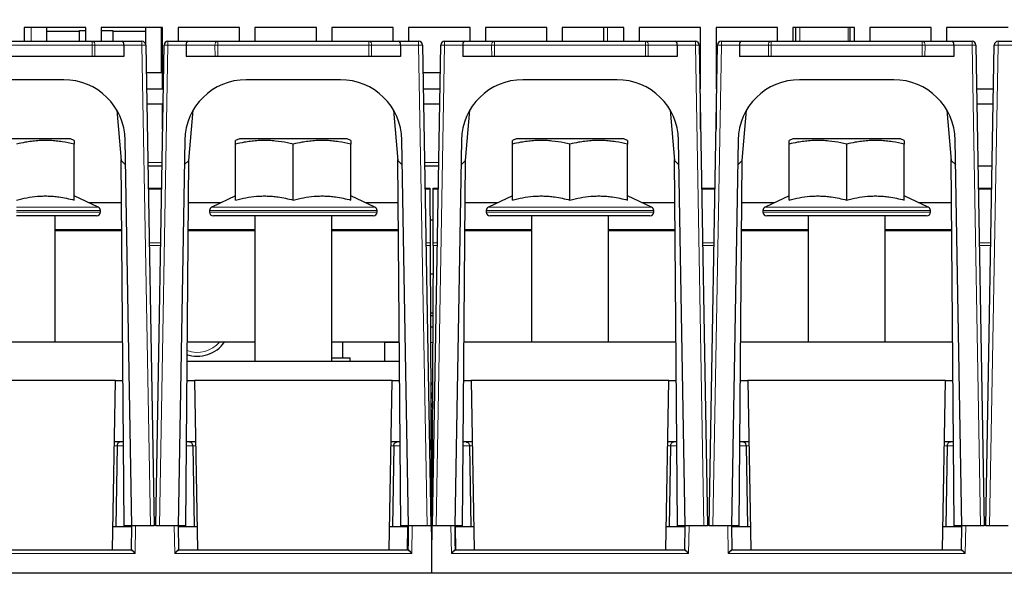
# Paper-space layout 'Blatt5' of a CAD drawing. Header units: millimetres. Extents: x 5 to 418, y 2 to 292.
# Tile 14 of 30: x 211 to 276, y 162 to 199. Entities that reach past the tile are written whole.
import ezdxf

# ---------------------------------------------------------------- set-up
doc = ezdxf.new("R2010")
doc.units = ezdxf.units.MM
doc.layers.add('SLD-0', color=7, linetype='Continuous')
doc.styles.add('SLDTEXTSTYLE1', font='TXT', dxfattribs={"width": 0.605})
doc.dimstyles.new('SLDDIMSTYLE6', dxfattribs={"dimtxt": 3.5, "dimasz": 3.302, "dimexe": 0, "dimexo": 0.0625, "dimgap": 0.875, "dimtad": 1, "dimlfac": 2, "dimrnd": 1e-09, "dimzin": 12, "dimdsep": 46, "dimtxsty": 'SLDTEXTSTYLE1', "dimsah": 1, "dimcen": 0.09, "dimadec": 0, "dimazin": 3, "dimtfac": 1, "dimtofl": 0, "dimtmove": 0, "dimatfit": 3, "dimfxl": 1, "dimfrac": 2, "dimtolj": 1, "dimtzin": 12, "dimarcsym": 0})

# ---------------------------------------------------------------- blocks, each defined once
blk = doc.blocks.new('_D_34')
at = {"layer": 'SLD-0', "color": 7}
for p, q in [((113.293, 153.905), (113.293, 269.669)), ((309.293, 153.905), (309.293, 269.669)), ((113.293, 268.669), (309.293, 268.669))]:
    blk.add_line(p, q, dxfattribs=at)
for points in [[(113.293, 268.669), (116.595, 268.161), (116.595, 269.177)], [(309.293, 268.669), (305.991, 269.177), (305.991, 268.161)]]:
    blk.add_solid(points, dxfattribs=at)
at = {"layer": 'SLD-0', "color": 7, "insert": (207.282, 273.18), "char_height": 3.5, "attachment_point": 1, "style": 'SLDTEXTSTYLE1'}
blk.add_mtext('392', dxfattribs=at)

psp = doc.layouts.new('Blatt5')

# ---------------------------------------------------------------- linework, layer by layer
at = {"color": 7, "linetype": 'Continuous', "lineweight": 25}
for p, q in [((215.7926, 198.1183), (211.7926, 198.1183)), ((211.7926, 198.1183), (211.7926, 197.2183)), ((213.2426, 198.1183), (213.2426, 197.2183)), ((215.7926, 197.2183), (215.7926, 198.1183)), ((220.7926, 198.1183), (216.7926, 198.1183)), ((216.7926, 198.1183), (216.7926, 197.2183)), ((219.6926, 197.0155), (219.6926, 198.1183)), ((220.7926, 194.1183), (220.7926, 198.1183)), ((225.7926, 198.1183), (221.7926, 198.1183)), ((221.7926, 198.1183), (221.7926, 197.2183)), ((225.7926, 197.2183), (225.7926, 198.1183)), ((230.7926, 198.1183), (226.7926, 198.1183)), ((226.7926, 198.1183), (226.7926, 197.2183)), ((230.7926, 197.2183), (230.7926, 198.1183)), ((235.7926, 198.1183), (231.7926, 198.1183)), ((231.7926, 198.1183), (231.7926, 197.2183)), ((235.7926, 197.2183), (235.7926, 198.1183)), ((240.7926, 198.1183), (236.7926, 198.1183)), ((236.7926, 198.1183), (236.7926, 197.2183)), ((240.7926, 197.2183), (240.7926, 198.1183)), ((245.7926, 198.1183), (241.7926, 198.1183)), ((241.7926, 198.1183), (241.7926, 197.2183)), ((245.7926, 197.2183), (245.7926, 198.1183)), ((250.7926, 198.1183), (246.7926, 198.1183)), ((246.7926, 198.1183), (246.7926, 197.2183)), ((249.4926, 197.2183), (249.4926, 198.1183)), ((250.7926, 197.2183), (250.7926, 198.1183)), ((255.7926, 198.1183), (251.7926, 198.1183)), ((251.7926, 198.1183), (251.7926, 197.2183)), ((255.7926, 194.1183), (255.7926, 198.1183)), ((260.7926, 198.1183), (256.7926, 198.1183)), ((256.7926, 198.1183), (256.7926, 194.1183)), ((260.7926, 197.2183), (260.7926, 198.1183)), ((265.7926, 198.1183), (261.7926, 198.1183)), ((261.7926, 198.1183), (261.7926, 197.2183)), ((261.9926, 197.2183), (261.9926, 198.1183)), ((265.4926, 198.1183), (265.4926, 197.2183)), ((265.7926, 197.2183), (265.7926, 198.1183)), ((270.7926, 198.1183), (266.7926, 198.1183)), ((266.7926, 198.1183), (266.7926, 197.2183)), ((270.7926, 197.2183), (270.7926, 198.1183)), ((275.7926, 198.1183), (271.7926, 198.1183)), ((271.7926, 198.1183), (271.7926, 197.2183)), ((215.3926, 197.8433), (213.2426, 197.8433)), ((215.3926, 197.9183), (215.7926, 197.9183)), ((215.3926, 197.2183), (215.3926, 197.9183)), ((216.7926, 197.9183), (217.5426, 197.9183)), ((217.5426, 197.9183), (217.5426, 197.2183)), ((219.6926, 197.8433), (217.5426, 197.8433)), ((206.3733, 197.2183), (216.2119, 197.2183)), ((216.2119, 197.2183), (218.1621, 197.2183)), ((218.1621, 197.2183), (219.4471, 197.2183)), ((218.2656, 196.964), (218.2602, 196.2183)), ((219.697, 196.9727), (220.2426, 165.7183)), ((220.3426, 165.7183), (220.8881, 196.9727)), ((221.1381, 197.2183), (222.4231, 197.2183)), ((222.3196, 196.964), (222.325, 196.2183)), ((222.4231, 197.2183), (224.3733, 197.2183)), ((224.3733, 197.2183), (234.2119, 197.2183)), ((234.2119, 197.2183), (236.1621, 197.2183)), ((236.1621, 197.2183), (237.4471, 197.2183)), ((236.2656, 196.964), (236.2602, 196.2183)), ((237.697, 196.9727), (238.2426, 165.7183)), ((238.3426, 165.7183), (238.8881, 196.9727)), ((239.1381, 197.2183), (240.4231, 197.2183)), ((240.3196, 196.964), (240.325, 196.2183)), ((240.4231, 197.2183), (242.3733, 197.2183)), ((242.3733, 197.2183), (252.2119, 197.2183)), ((252.2119, 197.2183), (254.1621, 197.2183)), ((254.1621, 197.2183), (255.4471, 197.2183)), ((254.2656, 196.964), (254.2602, 196.2183)), ((255.697, 196.9727), (256.2426, 165.7183)), ((256.3426, 165.7183), (256.8881, 196.9727)), ((257.1381, 197.2183), (258.4231, 197.2183)), ((258.3196, 196.964), (258.325, 196.2183)), ((258.4231, 197.2183), (260.3733, 197.2183)), ((260.3733, 197.2183), (270.2119, 197.2183)), ((270.2119, 197.2183), (272.1621, 197.2183)), ((272.1621, 197.2183), (273.4471, 197.2183)), ((272.2656, 196.964), (272.2602, 196.2183)), ((273.697, 196.9727), (274.2426, 165.7183)), ((274.3426, 165.7183), (274.8881, 196.9727)), ((275.1381, 197.2183), (276.4231, 197.2183)), ((216.2065, 196.2183), (206.3787, 196.2183)), ((216.3833, 196.2183), (216.2065, 196.2183)), ((218.2602, 196.2183), (216.3833, 196.2183)), ((224.2019, 196.2183), (222.325, 196.2183)), ((224.3787, 196.2183), (224.2019, 196.2183)), ((234.2065, 196.2183), (224.3787, 196.2183)), ((234.3833, 196.2183), (234.2065, 196.2183)), ((236.2602, 196.2183), (234.3833, 196.2183)), ((242.2019, 196.2183), (240.325, 196.2183)), ((242.3787, 196.2183), (242.2019, 196.2183)), ((252.2065, 196.2183), (242.3787, 196.2183)), ((252.3833, 196.2183), (252.2065, 196.2183)), ((254.2602, 196.2183), (252.3833, 196.2183)), ((260.2019, 196.2183), (258.325, 196.2183)), ((260.3787, 196.2183), (260.2019, 196.2183)), ((270.2065, 196.2183), (260.3787, 196.2183)), ((270.3833, 196.2183), (270.2065, 196.2183)), ((272.2602, 196.2183), (270.3833, 196.2183)), ((220.7926, 195.1683), (219.7285, 195.1683)), ((238.8566, 195.1683), (237.7285, 195.1683)), ((214.3556, 194.7183), (208.2296, 194.7183)), ((219.7469, 194.1183), (220.7926, 194.1183)), ((232.3556, 194.7183), (226.2296, 194.7183)), ((237.7469, 194.1183), (238.8383, 194.1183)), ((250.3556, 194.7183), (244.2296, 194.7183)), ((255.7469, 194.1183), (255.7926, 194.1183)), ((256.7926, 194.1183), (256.8383, 194.1183)), ((268.3556, 194.7183), (262.2296, 194.7183)), ((273.7469, 194.1183), (274.8383, 194.1183)), ((220.7926, 193.1183), (219.7643, 193.1183)), ((220.7926, 191.4988), (220.7926, 193.1183)), ((238.8209, 193.1183), (237.7643, 193.1183)), ((255.7926, 193.1183), (255.7643, 193.1183)), ((255.7926, 191.4988), (255.7926, 193.1183)), ((256.8209, 193.1183), (256.7926, 193.1183)), ((256.7926, 193.1183), (256.7926, 191.4988)), ((274.8209, 193.1183), (273.7643, 193.1183)), ((217.8043, 192.7447), (218.091, 189.4683)), ((222.4942, 189.4683), (222.7809, 192.7447)), ((235.8043, 192.7447), (236.091, 189.4683)), ((240.4942, 189.4683), (240.7809, 192.7447)), ((253.8043, 192.7447), (254.091, 189.4683)), ((258.4942, 189.4683), (258.7809, 192.7447)), ((271.8043, 192.7447), (272.091, 189.4683)), ((214.7926, 190.8683), (207.7926, 190.8683)), ((215.0426, 190.7683), (214.7926, 190.8683)), ((215.0426, 186.8905), (215.0426, 190.5363)), ((218.7926, 165.7183), (218.355, 190.7881)), ((222.2302, 190.7881), (221.7926, 165.7183)), ((225.7926, 190.8683), (225.5426, 190.7683)), ((225.5426, 186.8905), (225.5426, 190.5363)), ((232.7926, 190.8683), (225.7926, 190.8683)), ((229.2926, 186.8905), (229.2926, 190.5363)), ((233.0426, 190.7683), (232.7926, 190.8683)), ((233.0426, 186.8905), (233.0426, 190.5363)), ((236.7926, 165.7183), (236.355, 190.7881)), ((240.2302, 190.7881), (239.7926, 165.7183)), ((243.7926, 190.8683), (243.5426, 190.7683)), ((243.5426, 186.8905), (243.5426, 190.5363)), ((250.7926, 190.8683), (243.7926, 190.8683)), ((247.2926, 186.8905), (247.2926, 190.5363)), ((251.0426, 190.7683), (250.7926, 190.8683)), ((251.0426, 186.8905), (251.0426, 190.5363)), ((254.7926, 165.7183), (254.355, 190.7881)), ((258.2302, 190.7881), (257.7926, 165.7183)), ((261.7926, 190.8683), (261.5426, 190.7683)), ((261.5426, 186.8905), (261.5426, 190.5363)), ((268.7926, 190.8683), (261.7926, 190.8683)), ((265.2926, 186.8905), (265.2926, 190.5363)), ((269.0426, 190.7683), (268.7926, 190.8683)), ((269.0426, 186.8905), (269.0426, 190.5363)), ((272.7926, 165.7183), (272.355, 190.7881)), ((218.2926, 165.7183), (218.0847, 189.54)), ((218.091, 189.4683), (218.3831, 189.1762)), ((219.8341, 189.1183), (220.751, 189.1183)), ((222.202, 189.1762), (222.4942, 189.4683)), ((222.2926, 165.7183), (222.5005, 189.54)), ((236.2926, 165.7183), (236.0847, 189.54)), ((236.091, 189.4683), (236.3831, 189.1762)), ((237.8341, 189.1183), (238.751, 189.1183)), ((240.202, 189.1762), (240.4942, 189.4683)), ((240.2926, 165.7183), (240.5005, 189.54)), ((254.2926, 165.7183), (254.0847, 189.54)), ((254.091, 189.4683), (254.3831, 189.1762)), ((258.202, 189.1762), (258.4942, 189.4683)), ((258.2926, 165.7183), (258.5005, 189.54)), ((272.2926, 165.7183), (272.0847, 189.54)), ((272.091, 189.4683), (272.3831, 189.1762)), ((273.8341, 189.1183), (274.751, 189.1183)), ((216.5982, 186.4356), (215.0426, 187.161)), ((219.8594, 187.6683), (220.7257, 187.6683)), ((225.5426, 187.161), (223.9869, 186.4356)), ((234.5982, 186.4356), (233.0426, 187.161)), ((237.8594, 187.6683), (238.1835, 187.6683)), ((238.1835, 187.6683), (238.1838, 187.5951)), ((238.1838, 187.5951), (238.199, 184.1128)), ((238.3862, 184.1128), (238.4014, 187.5951)), ((238.4014, 187.5951), (238.4017, 187.6683)), ((238.4017, 187.6683), (238.7257, 187.6683)), ((243.5426, 187.161), (241.9869, 186.4356)), ((252.5982, 186.4356), (251.0426, 187.161)), ((255.8594, 187.6683), (256.7257, 187.6683)), ((261.5426, 187.161), (259.9869, 186.4356)), ((270.5982, 186.4356), (269.0426, 187.161)), ((273.8594, 187.6683), (274.7257, 187.6683)), ((218.1093, 186.7183), (215.992, 186.7183)), ((224.5932, 186.7183), (222.4759, 186.7183)), ((236.1093, 186.7183), (233.992, 186.7183)), ((242.5932, 186.7183), (240.4759, 186.7183)), ((254.1093, 186.7183), (251.992, 186.7183)), ((260.5932, 186.7183), (258.4759, 186.7183)), ((272.1093, 186.7183), (269.992, 186.7183)), ((216.4926, 185.8683), (211.2926, 185.8683)), ((213.7926, 177.6683), (213.7926, 185.8683)), ((216.7426, 186.1183), (216.7426, 186.2091)), ((223.8426, 186.2091), (223.8426, 186.1183)), ((229.2926, 185.8683), (224.0926, 185.8683)), ((226.7926, 185.8683), (226.7926, 176.4183)), ((234.4926, 185.8683), (229.2926, 185.8683)), ((231.7926, 176.4183), (231.7926, 185.8683)), ((234.7426, 186.1183), (234.7426, 186.2091)), ((241.8426, 186.2091), (241.8426, 186.1183)), ((247.2926, 185.8683), (242.0926, 185.8683)), ((244.7926, 185.8683), (244.7926, 177.6683)), ((252.4926, 185.8683), (247.2926, 185.8683)), ((249.7926, 177.6683), (249.7926, 185.8683)), ((252.7426, 186.1183), (252.7426, 186.2091)), ((259.8426, 186.2091), (259.8426, 186.1183)), ((265.2926, 185.8683), (260.0926, 185.8683)), ((262.7926, 185.8683), (262.7926, 177.6683)), ((270.4926, 185.8683), (265.2926, 185.8683)), ((267.7926, 177.6683), (267.7926, 185.8683)), ((270.7426, 186.1183), (270.7426, 186.2091)), ((238.1924, 185.6183), (238.3927, 185.6183)), ((217.7926, 184.9683), (213.7926, 184.9683)), ((213.7926, 184.9183), (217.5426, 184.9183)), ((217.5426, 184.9183), (218.125, 184.9183)), ((217.7917, 184.9683), (217.7926, 184.9183)), ((218.1246, 184.9683), (217.7926, 184.9683)), ((222.4601, 184.9183), (223.0425, 184.9183)), ((222.7926, 184.9683), (222.4606, 184.9683)), ((226.7926, 184.9683), (222.7926, 184.9683)), ((222.7926, 184.9183), (222.7935, 184.9683)), ((223.0425, 184.9183), (226.7926, 184.9183)), ((235.7926, 184.9683), (231.7926, 184.9683)), ((231.7926, 184.9183), (235.5426, 184.9183)), ((235.5426, 184.9183), (236.125, 184.9183)), ((235.7917, 184.9683), (235.7926, 184.9183)), ((236.1246, 184.9683), (235.7926, 184.9683)), ((240.4601, 184.9183), (241.0425, 184.9183)), ((240.7926, 184.9683), (240.4606, 184.9683)), ((244.7926, 184.9683), (240.7926, 184.9683)), ((240.7926, 184.9183), (240.7935, 184.9683)), ((241.0425, 184.9183), (244.7926, 184.9183)), ((253.7926, 184.9683), (249.7926, 184.9683)), ((249.7926, 184.9183), (253.5426, 184.9183)), ((253.5426, 184.9183), (254.125, 184.9183)), ((253.7917, 184.9683), (253.7926, 184.9183)), ((254.1246, 184.9683), (253.7926, 184.9683)), ((258.4601, 184.9183), (259.0425, 184.9183)), ((258.7926, 184.9683), (258.4606, 184.9683)), ((262.7926, 184.9683), (258.7926, 184.9683)), ((258.7926, 184.9183), (258.7935, 184.9683)), ((259.0425, 184.9183), (262.7926, 184.9183)), ((271.7926, 184.9683), (267.7926, 184.9683)), ((267.7926, 184.9183), (271.5426, 184.9183)), ((271.5426, 184.9183), (272.125, 184.9183)), ((271.7917, 184.9683), (271.7926, 184.9183)), ((272.1246, 184.9683), (271.7926, 184.9683)), ((238.199, 184.1128), (238.1998, 183.9404)), ((238.1998, 183.9404), (238.2926, 162.6683)), ((238.3854, 183.9404), (238.2926, 162.6683)), ((238.3854, 183.9404), (238.3862, 184.1128)), ((238.2078, 182.0933), (238.3773, 182.0933)), ((238.2188, 179.5683), (238.3663, 179.5683)), ((238.2196, 179.3933), (238.3656, 179.3933)), ((238.2229, 178.6433), (238.3623, 178.6433)), ((204.3969, 177.6683), (218.1883, 177.6683)), ((222.3969, 177.6683), (226.7926, 177.6683)), ((231.7926, 177.6683), (236.1883, 177.6683)), ((232.4926, 177.6683), (232.4926, 176.6433)), ((235.2426, 177.6683), (235.2426, 177.6433)), ((235.2426, 176.4183), (235.2426, 177.6433)), ((240.3969, 177.6683), (254.1883, 177.6683)), ((258.3969, 177.6683), (272.1883, 177.6683)), ((222.386, 176.4183), (236.1992, 176.4183)), ((231.7926, 176.6433), (232.9926, 176.6433)), ((232.9926, 176.4183), (232.9926, 176.6433)), ((217.7244, 175.1683), (204.8608, 175.1683)), ((217.5324, 164.1683), (217.7244, 175.1683)), ((217.7244, 175.1683), (218.2101, 175.1683)), ((222.3751, 175.1683), (222.8608, 175.1683)), ((235.7244, 175.1683), (222.8608, 175.1683)), ((222.8608, 175.1683), (223.0528, 164.1683)), ((235.5324, 164.1683), (235.7244, 175.1683)), ((235.7244, 175.1683), (236.2101, 175.1683)), ((238.2394, 174.8503), (238.3466, 175.0435)), ((240.3751, 175.1683), (240.8608, 175.1683)), ((253.7244, 175.1683), (240.8608, 175.1683)), ((240.8608, 175.1683), (241.0528, 164.1683)), ((253.5324, 164.1683), (253.7244, 175.1683)), ((253.7244, 175.1683), (254.2101, 175.1683)), ((258.3751, 175.1683), (258.8608, 175.1683)), ((271.7244, 175.1683), (258.8608, 175.1683)), ((258.8608, 175.1683), (259.0528, 164.1683)), ((271.5324, 164.1683), (271.7244, 175.1683)), ((271.7244, 175.1683), (272.2101, 175.1683)), ((238.2511, 172.1683), (238.334, 172.1683)), ((218.245, 171.1683), (217.6546, 171.1683)), ((222.9306, 171.1683), (222.3401, 171.1683)), ((236.245, 171.1683), (235.6546, 171.1683)), ((240.9306, 171.1683), (240.3401, 171.1683)), ((254.245, 171.1683), (253.6546, 171.1683)), ((258.9306, 171.1683), (258.3401, 171.1683)), ((272.245, 171.1683), (271.6546, 171.1683)), ((217.8303, 170.9227), (217.7492, 165.6683)), ((222.7548, 170.9227), (222.836, 165.6683)), ((235.8303, 170.9227), (235.7492, 165.6683)), ((240.7548, 170.9227), (240.836, 165.6683)), ((253.8303, 170.9227), (253.7492, 165.6683)), ((258.7548, 170.9227), (258.836, 165.6683)), ((271.8303, 170.9227), (271.7492, 165.6683)), ((238.2642, 169.1683), (238.3209, 169.1683)), ((238.3187, 168.6433), (238.2665, 168.6433)), ((238.2719, 167.4183), (238.3133, 167.4183)), ((217.5586, 165.6683), (217.7492, 165.6683)), ((217.7492, 165.6683), (218.7836, 165.6683)), ((218.7926, 165.7183), (218.2926, 165.7183)), ((218.7574, 164.1683), (218.7844, 165.7183)), ((219.9925, 165.7183), (218.7926, 165.7183)), ((220.2426, 165.7183), (219.9925, 165.7183)), ((220.5927, 165.7183), (220.3426, 165.7183)), ((221.7926, 165.7183), (220.5927, 165.7183)), ((222.2926, 165.7183), (221.7926, 165.7183)), ((221.8007, 165.7183), (221.8278, 164.1683)), ((221.8016, 165.6683), (222.836, 165.6683)), ((222.836, 165.6683), (223.0266, 165.6683)), ((235.5586, 165.6683), (235.7492, 165.6683)), ((235.7492, 165.6683), (236.7402, 165.6683)), ((236.7926, 165.7183), (236.2926, 165.7183)), ((236.714, 164.1683), (236.7402, 165.6683)), ((236.7393, 165.7183), (236.7619, 164.4265)), ((236.7574, 164.1683), (236.7844, 165.7183)), ((237.9925, 165.7183), (236.7926, 165.7183)), ((238.2426, 165.7183), (237.9925, 165.7183)), ((238.5927, 165.7183), (238.3426, 165.7183)), ((239.7926, 165.7183), (238.5927, 165.7183)), ((240.2926, 165.7183), (239.7926, 165.7183)), ((239.8007, 165.7183), (239.8278, 164.1683)), ((239.8233, 164.4265), (239.8458, 165.7183)), ((239.845, 165.6683), (240.836, 165.6683)), ((239.8711, 164.1683), (239.845, 165.6683)), ((240.836, 165.6683), (241.0266, 165.6683)), ((253.5586, 165.6683), (253.7492, 165.6683)), ((253.7492, 165.6683), (254.7836, 165.6683)), ((254.7926, 165.7183), (254.2926, 165.7183)), ((254.7574, 164.1683), (254.7844, 165.7183)), ((255.9925, 165.7183), (254.7926, 165.7183)), ((256.2426, 165.7183), (255.9925, 165.7183)), ((256.5927, 165.7183), (256.3426, 165.7183)), ((257.7926, 165.7183), (256.5927, 165.7183)), ((258.2926, 165.7183), (257.7926, 165.7183)), ((257.8007, 165.7183), (257.8278, 164.1683)), ((257.8016, 165.6683), (258.836, 165.6683)), ((258.836, 165.6683), (259.0266, 165.6683)), ((271.5586, 165.6683), (271.7492, 165.6683)), ((271.7492, 165.6683), (272.7836, 165.6683)), ((272.7926, 165.7183), (272.2926, 165.7183)), ((272.7574, 164.1683), (272.7844, 165.7183)), ((273.9925, 165.7183), (272.7926, 165.7183)), ((274.2426, 165.7183), (273.9925, 165.7183)), ((274.5927, 165.7183), (274.3426, 165.7183)), ((275.7926, 165.7183), (274.5927, 165.7183)), ((203.8277, 164.1683), (218.7574, 164.1683)), ((221.8277, 164.1683), (236.7574, 164.1683)), ((239.8277, 164.1683), (254.7574, 164.1683)), ((257.8277, 164.1683), (272.7574, 164.1683)), ((184.2926, 162.6683), (238.2926, 162.6683)), ((238.2926, 162.6683), (292.2926, 162.6683))]:
    psp.add_line(p, q, dxfattribs=at)
at = {"color": 7, "linetype": 'Continuous', "lineweight": 18}
for p, q in [((212.2426, 197.2183), (212.2426, 198.1183)), ((220.6926, 198.1183), (220.6926, 195.1683)), ((249.7404, 198.1183), (249.7404, 197.2183)), ((262.2426, 198.1183), (262.2426, 197.2183)), ((265.3926, 197.2183), (265.3926, 198.1183)), ((216.2119, 196.964), (206.3733, 196.964)), ((216.2065, 196.2183), (216.2119, 196.964)), ((216.2119, 196.964), (216.2119, 197.2183)), ((216.3886, 196.964), (216.3833, 196.2183)), ((218.2656, 196.964), (216.3886, 196.964)), ((219.4471, 196.964), (218.2656, 196.964)), ((219.4471, 197.2183), (219.4471, 196.964)), ((219.9925, 165.7183), (219.4471, 196.964)), ((221.1381, 196.964), (220.5927, 165.7183)), ((221.1381, 196.964), (221.1381, 197.2183)), ((222.3196, 196.964), (221.1381, 196.964)), ((224.1965, 196.964), (222.3196, 196.964)), ((224.2019, 196.2183), (224.1965, 196.964)), ((224.3733, 196.964), (224.3733, 197.2183)), ((234.2119, 196.964), (224.3733, 196.964)), ((224.3733, 196.964), (224.3787, 196.2183)), ((234.2065, 196.2183), (234.2119, 196.964)), ((234.2119, 196.964), (234.2119, 197.2183)), ((234.3886, 196.964), (234.3833, 196.2183)), ((236.2656, 196.964), (234.3886, 196.964)), ((237.4471, 196.964), (236.2656, 196.964)), ((237.4471, 197.2183), (237.4471, 196.964)), ((237.9925, 165.7183), (237.4471, 196.964)), ((239.1381, 196.964), (238.5927, 165.7183)), ((239.1381, 196.964), (239.1381, 197.2183)), ((240.3196, 196.964), (239.1381, 196.964)), ((242.1965, 196.964), (240.3196, 196.964)), ((242.2019, 196.2183), (242.1965, 196.964)), ((242.3733, 196.964), (242.3733, 197.2183)), ((252.2119, 196.964), (242.3733, 196.964)), ((242.3733, 196.964), (242.3787, 196.2183)), ((252.2065, 196.2183), (252.2119, 196.964)), ((252.2119, 196.964), (252.2119, 197.2183)), ((252.3886, 196.964), (252.3833, 196.2183)), ((254.2656, 196.964), (252.3886, 196.964)), ((255.4471, 196.964), (254.2656, 196.964)), ((255.4471, 197.2183), (255.4471, 196.964)), ((255.9925, 165.7183), (255.4471, 196.964)), ((257.1381, 196.964), (256.5927, 165.7183)), ((257.1381, 196.964), (257.1381, 197.2183)), ((258.3196, 196.964), (257.1381, 196.964)), ((260.1965, 196.964), (258.3196, 196.964)), ((260.2019, 196.2183), (260.1965, 196.964)), ((260.3733, 196.964), (260.3733, 197.2183)), ((270.2119, 196.964), (260.3733, 196.964)), ((260.3733, 196.964), (260.3787, 196.2183)), ((270.2065, 196.2183), (270.2119, 196.964)), ((270.2119, 196.964), (270.2119, 197.2183)), ((270.3886, 196.964), (270.3833, 196.2183)), ((272.2656, 196.964), (270.3886, 196.964)), ((273.4471, 196.964), (272.2656, 196.964)), ((273.4471, 197.2183), (273.4471, 196.964)), ((273.9925, 165.7183), (273.4471, 196.964)), ((275.1381, 196.964), (274.5927, 165.7183)), ((275.1381, 196.964), (275.1381, 197.2183)), ((276.3196, 196.964), (275.1381, 196.964)), ((220.755, 189.3433), (219.8302, 189.3433)), ((238.755, 189.3433), (237.8302, 189.3433)), ((220.7244, 187.5951), (219.8607, 187.5951)), ((238.1838, 187.5951), (237.8607, 187.5951)), ((238.7244, 187.5951), (238.4014, 187.5951)), ((256.7244, 187.5951), (255.8607, 187.5951)), ((274.7244, 187.5951), (273.8607, 187.5951)), ((211.2926, 186.4356), (216.5982, 186.4356)), ((223.9869, 186.4356), (229.2926, 186.4356)), ((229.2926, 186.4356), (234.5982, 186.4356)), ((241.9869, 186.4356), (247.2926, 186.4356)), ((247.2926, 186.4356), (252.5982, 186.4356)), ((259.9869, 186.4356), (265.2926, 186.4356)), ((265.2926, 186.4356), (270.5982, 186.4356)), ((216.7426, 186.2091), (211.2926, 186.2091)), ((211.2926, 186.1183), (216.7426, 186.1183)), ((229.2926, 186.2091), (223.8426, 186.2091)), ((223.8426, 186.1183), (229.2926, 186.1183)), ((234.7426, 186.2091), (229.2926, 186.2091)), ((229.2926, 186.1183), (234.7426, 186.1183)), ((247.2926, 186.2091), (241.8426, 186.2091)), ((241.8426, 186.1183), (247.2926, 186.1183)), ((252.7426, 186.2091), (247.2926, 186.2091)), ((247.2926, 186.1183), (252.7426, 186.1183)), ((265.2926, 186.2091), (259.8426, 186.2091)), ((259.8426, 186.1183), (265.2926, 186.1183)), ((270.7426, 186.2091), (265.2926, 186.2091)), ((265.2926, 186.1183), (270.7426, 186.1183)), ((217.5426, 184.9183), (217.5418, 184.9683)), ((223.0434, 184.9683), (223.0425, 184.9183)), ((235.5426, 184.9183), (235.5418, 184.9683)), ((241.0434, 184.9683), (241.0425, 184.9183)), ((253.5426, 184.9183), (253.5418, 184.9683)), ((259.0434, 184.9683), (259.0425, 184.9183)), ((271.5426, 184.9183), (271.5418, 184.9683)), ((219.9215, 184.1128), (220.6637, 184.1128)), ((220.6607, 183.9404), (219.9245, 183.9404)), ((237.9215, 184.1128), (238.199, 184.1128)), ((238.1998, 183.9404), (237.9245, 183.9404)), ((238.6607, 183.9404), (238.3854, 183.9404)), ((238.3862, 184.1128), (238.6637, 184.1128)), ((255.9215, 184.1128), (256.6637, 184.1128)), ((256.6607, 183.9404), (255.9245, 183.9404)), ((273.9215, 184.1128), (274.6637, 184.1128)), ((274.6607, 183.9404), (273.9245, 183.9404)), ((235.2426, 177.6433), (236.1885, 177.6433)), ((238.2272, 177.6433), (238.3579, 177.6433)), ((238.2533, 171.6683), (238.3319, 171.6683)), ((217.8303, 170.9227), (217.6503, 170.9227)), ((218.2472, 170.9227), (217.8303, 170.9227)), ((222.7548, 170.9227), (222.338, 170.9227)), ((222.9349, 170.9227), (222.7548, 170.9227)), ((235.8303, 170.9227), (235.6503, 170.9227)), ((236.2472, 170.9227), (235.8303, 170.9227)), ((240.7548, 170.9227), (240.338, 170.9227)), ((240.9349, 170.9227), (240.7548, 170.9227)), ((253.8303, 170.9227), (253.6503, 170.9227)), ((254.2472, 170.9227), (253.8303, 170.9227)), ((258.7548, 170.9227), (258.338, 170.9227)), ((258.9349, 170.9227), (258.7548, 170.9227)), ((271.8303, 170.9227), (271.6503, 170.9227)), ((272.2472, 170.9227), (271.8303, 170.9227)), ((238.262, 169.6683), (238.3231, 169.6683)), ((219.0344, 165.7183), (219.0031, 163.9227)), ((221.5821, 163.9227), (221.5508, 165.7183)), ((237.0344, 165.7183), (237.0031, 163.9227)), ((239.5821, 163.9227), (239.5508, 165.7183)), ((255.0344, 165.7183), (255.0031, 163.9227)), ((257.5821, 163.9227), (257.5508, 165.7183)), ((273.0344, 165.7183), (273.0031, 163.9227)), ((219.0031, 163.9227), (203.5821, 163.9227)), ((237.0031, 163.9227), (221.5821, 163.9227)), ((255.0031, 163.9227), (239.5821, 163.9227)), ((273.0031, 163.9227), (257.5821, 163.9227))]:
    psp.add_line(p, q, dxfattribs=at)
at = {"color": 7, "linetype": 'Continuous', "lineweight": 25, "flags": 128}
psp.add_lwpolyline([(238.3366, 172.7593), (238.272, 172.8725), (238.2479, 172.9193)], dxfattribs=at)
at = {"color": 7, "linetype": 'Continuous', "lineweight": 18}
for centre, radius, start, end in [((216.1667, 196.9983), 0.2246, 351.205432, 78.38327), ((216.3003, 207.6968), 10.7332, 269.528234, 270.471766), ((219.447, 200.5509), 3.587, 270.001424, 273.997358), ((221.1382, 200.5509), 3.587, 266.002642, 269.998576), ((224.4185, 196.9983), 0.2246, 101.61673, 188.794568), ((224.2849, 207.6968), 10.7332, 269.528234, 270.471766), ((234.1667, 196.9983), 0.2246, 351.205432, 78.38327), ((234.3003, 207.6968), 10.7332, 269.528234, 270.471766), ((237.447, 200.5509), 3.587, 270.001424, 273.997358), ((239.1382, 200.5509), 3.587, 266.002642, 269.998576), ((242.4185, 196.9983), 0.2246, 101.61673, 188.794568), ((242.2849, 207.6968), 10.7332, 269.528234, 270.471766), ((252.1667, 196.9983), 0.2246, 351.205432, 78.38327), ((252.3003, 207.6968), 10.7332, 269.528234, 270.471766), ((255.447, 200.5509), 3.587, 270.001424, 273.997358), ((257.1382, 200.5509), 3.587, 266.002642, 269.998576), ((260.4185, 196.9983), 0.2246, 101.61673, 188.794568), ((260.2849, 207.6968), 10.7332, 269.528234, 270.471766), ((270.1667, 196.9983), 0.2246, 351.205432, 78.38327), ((270.3003, 207.6968), 10.7332, 269.528234, 270.471766), ((273.447, 200.5509), 3.587, 270.001424, 273.997358), ((275.1382, 200.5509), 3.587, 266.002642, 269.998576), ((223.0426, 178.9183), 1.925, 250.246006, 319.507339), ((240.1926, 173.8933), 1.925, 163.812208, 195.687792)]:
    psp.add_arc(centre, radius, start, end, dxfattribs=at)
at = {"color": 7, "linetype": 'Continuous', "lineweight": 25}
for centre, radius, start, end in [((219.4471, 196.9683), 0.25, 1, 90), ((221.1381, 196.9683), 0.25, 90, 179), ((237.4471, 196.9683), 0.25, 1, 90), ((239.1381, 196.9683), 0.25, 90, 179), ((255.4471, 196.9683), 0.25, 1, 90), ((257.1381, 196.9683), 0.25, 90, 179), ((273.4471, 196.9683), 0.25, 1, 90), ((275.1381, 196.9683), 0.25, 90, 179), ((214.3556, 190.7183), 4, 1, 90), ((226.2296, 190.7183), 4, 90, 179), ((232.3556, 190.7183), 4, 1, 90), ((244.2296, 190.7183), 4, 90, 179), ((250.3556, 190.7183), 4, 1, 90), ((262.2296, 190.7183), 4, 90, 179), ((268.3556, 190.7183), 4, 1, 90), ((216.4926, 186.2091), 0.25, 0, 65), ((224.0926, 186.2091), 0.25, 115, 180), ((234.4926, 186.2091), 0.25, 0, 65), ((242.0926, 186.2091), 0.25, 115, 180), ((252.4926, 186.2091), 0.25, 0, 65), ((260.0926, 186.2091), 0.25, 115, 180), ((270.4926, 186.2091), 0.25, 0, 65), ((216.4926, 186.1183), 0.25, 270, 0), ((224.0926, 186.1183), 0.25, 180, 270), ((234.4926, 186.1183), 0.25, 270, 0), ((242.0926, 186.1183), 0.25, 180, 270), ((252.4926, 186.1183), 0.25, 270, 0), ((260.0926, 186.1183), 0.25, 180, 270), ((270.4926, 186.1183), 0.25, 270, 0), ((223.0426, 178.9183), 2.175, 251.452752, 324.920489)]:
    psp.add_arc(centre, radius, start, end, dxfattribs=at)
for centre, major_axis, ratio, start_param, end_param in [((218.1621, 196.9683), (0, 0.25), 0.4142136, 4.6949357, 6.2831853), ((222.4231, 196.9683), (0, 0.25), 0.4142136, 0, 1.5882496), ((236.1621, 196.9683), (0, 0.25), 0.4142136, 4.6949357, 6.2831853), ((240.4231, 196.9683), (0, 0.25), 0.4142136, 0, 1.5882496), ((254.1621, 196.9683), (0, 0.25), 0.4142136, 4.6949357, 6.2831853), ((258.4231, 196.9683), (0, 0.25), 0.4142136, 0, 1.5882496), ((272.1621, 196.9683), (0, 0.25), 0.4142136, 4.6949357, 6.2831853), ((219.0031, 163.9183), (-0.2457, 0.25), 0.0087255, 4.7212679, 6.274611), ((221.5821, 163.9183), (0.2457, 0.25), 0.0087255, 0.0085744, 1.5619174), ((237.0031, 163.9183), (-0.2457, 0.25), 0.0087255, 4.7212679, 6.274611), ((239.5821, 163.9183), (0.2457, 0.25), 0.0087255, 0.0085744, 1.5619174), ((255.0031, 163.9183), (-0.2457, 0.25), 0.0087255, 4.7212679, 6.274611), ((257.5821, 163.9183), (0.2457, 0.25), 0.0087255, 0.0085744, 1.5619174), ((273.0031, 163.9183), (-0.2457, 0.25), 0.0087255, 4.7212679, 6.274611)]:
    psp.add_ellipse(centre, major_axis=major_axis, ratio=ratio, start_param=start_param, end_param=end_param, dxfattribs=at)
for points, knots in [([(215.0426, 190.5363), (214.7838, 190.591), (214.3954, 190.673), (213.871, 190.7368), (213.4725, 190.7656), (213.0695, 190.7715), (212.6627, 190.7542), (212.2555, 190.7136), (211.7975, 190.6456), (211.4779, 190.5764), (211.2926, 190.5363)], [0, 0, 0, 0, 0.2088203, 0.3134713, 0.4185288, 0.5258452, 0.633427, 0.741759, 0.8503097, 1, 1, 1, 1]), ([(215.0426, 190.7672), (215.0426, 190.7676), (215.0426, 190.7706), (215.0426, 190.7577), (215.0426, 190.7273), (215.0426, 190.6766), (215.0426, 190.6131), (215.0426, 190.561), (215.0426, 190.5363)], [0, 0, 0, 0, 0.0260624, 0.223648, 0.4216313, 0.6206784, 0.8200173, 1, 1, 1, 1]), ([(229.2926, 190.5363), (229.1635, 190.5647), (228.7758, 190.6501), (228.2523, 190.7274), (227.7225, 190.7655), (227.3195, 190.7715), (226.9127, 190.7542), (226.5055, 190.7136), (226.0475, 190.6456), (225.7279, 190.5764), (225.5426, 190.5363)], [0, 0, 0, 0, 0.1043652, 0.3134641, 0.4185227, 0.5258403, 0.6334232, 0.7417563, 0.8503081, 1, 1, 1, 1]), ([(225.5426, 190.5363), (225.5426, 190.561), (225.5426, 190.6121), (225.5426, 190.6744), (225.5426, 190.7243), (225.5426, 190.7556), (225.5426, 190.7698), (225.5426, 190.767), (225.5426, 190.7665)], [0, 0, 0, 0, 0.179976, 0.3722088, 0.5646817, 0.7580235, 0.951722, 1, 1, 1, 1]), ([(233.0426, 190.5363), (232.7838, 190.591), (232.3954, 190.673), (231.871, 190.7368), (231.4725, 190.7656), (231.0695, 190.7715), (230.6627, 190.7542), (230.2555, 190.7136), (229.7975, 190.6456), (229.4779, 190.5764), (229.2926, 190.5363)], [0, 0, 0, 0, 0.2088203, 0.3134713, 0.4185288, 0.5258452, 0.633427, 0.741759, 0.8503097, 1, 1, 1, 1]), ([(233.0426, 190.7672), (233.0426, 190.7676), (233.0426, 190.7706), (233.0426, 190.7577), (233.0426, 190.7273), (233.0426, 190.6766), (233.0426, 190.6131), (233.0426, 190.561), (233.0426, 190.5363)], [0, 0, 0, 0, 0.0260624, 0.223648, 0.4216313, 0.6206784, 0.8200173, 1, 1, 1, 1]), ([(247.2926, 190.5363), (247.1635, 190.5647), (246.7758, 190.6501), (246.2523, 190.7274), (245.7225, 190.7655), (245.3195, 190.7715), (244.9127, 190.7542), (244.5055, 190.7136), (244.0475, 190.6456), (243.7279, 190.5764), (243.5426, 190.5363)], [0, 0, 0, 0, 0.1043652, 0.3134641, 0.4185227, 0.5258403, 0.6334232, 0.7417563, 0.8503081, 1, 1, 1, 1]), ([(243.5426, 190.5363), (243.5426, 190.561), (243.5426, 190.6121), (243.5426, 190.6744), (243.5426, 190.7243), (243.5426, 190.7556), (243.5426, 190.7698), (243.5426, 190.767), (243.5426, 190.7665)], [0, 0, 0, 0, 0.179976, 0.3722088, 0.5646817, 0.7580235, 0.951722, 1, 1, 1, 1]), ([(251.0426, 190.5363), (250.7838, 190.591), (250.3954, 190.673), (249.871, 190.7368), (249.4725, 190.7656), (249.0695, 190.7715), (248.6627, 190.7542), (248.2555, 190.7136), (247.7975, 190.6456), (247.4779, 190.5764), (247.2926, 190.5363)], [0, 0, 0, 0, 0.2088203, 0.3134713, 0.4185288, 0.5258452, 0.633427, 0.741759, 0.8503097, 1, 1, 1, 1]), ([(251.0426, 190.7672), (251.0426, 190.7676), (251.0426, 190.7706), (251.0426, 190.7577), (251.0426, 190.7273), (251.0426, 190.6766), (251.0426, 190.6131), (251.0426, 190.561), (251.0426, 190.5363)], [0, 0, 0, 0, 0.0260624, 0.223648, 0.4216313, 0.6206784, 0.8200173, 1, 1, 1, 1]), ([(265.2926, 190.5363), (265.1635, 190.5647), (264.7758, 190.6501), (264.2523, 190.7274), (263.7225, 190.7655), (263.3195, 190.7715), (262.9127, 190.7542), (262.5055, 190.7136), (262.0475, 190.6456), (261.7279, 190.5764), (261.5426, 190.5363)], [0, 0, 0, 0, 0.1043652, 0.3134641, 0.4185227, 0.5258403, 0.6334232, 0.7417563, 0.8503081, 1, 1, 1, 1]), ([(261.5426, 190.5363), (261.5426, 190.561), (261.5426, 190.6121), (261.5426, 190.6744), (261.5426, 190.7243), (261.5426, 190.7556), (261.5426, 190.7698), (261.5426, 190.767), (261.5426, 190.7665)], [0, 0, 0, 0, 0.179976, 0.3722088, 0.5646817, 0.7580235, 0.951722, 1, 1, 1, 1]), ([(269.0426, 190.5363), (268.7838, 190.591), (268.3954, 190.673), (267.871, 190.7368), (267.4725, 190.7656), (267.0695, 190.7715), (266.6627, 190.7542), (266.2555, 190.7136), (265.7975, 190.6456), (265.4779, 190.5764), (265.2926, 190.5363)], [0, 0, 0, 0, 0.2088203, 0.3134713, 0.4185288, 0.5258452, 0.633427, 0.741759, 0.8503097, 1, 1, 1, 1]), ([(269.0426, 190.7672), (269.0426, 190.7676), (269.0426, 190.7706), (269.0426, 190.7577), (269.0426, 190.7273), (269.0426, 190.6766), (269.0426, 190.6131), (269.0426, 190.561), (269.0426, 190.5363)], [0, 0, 0, 0, 0.0260624, 0.223648, 0.4216313, 0.6206784, 0.8200173, 1, 1, 1, 1]), ([(211.2926, 186.8905), (211.515, 186.9459), (211.9608, 187.0568), (212.5285, 187.1345), (212.9879, 187.1617), (213.337, 187.162), (213.6887, 187.142), (214.0918, 187.096), (214.5445, 187.017), (214.8764, 186.9327), (215.0426, 186.8905)], [0, 0, 0, 0, 0.1801456, 0.3611401, 0.4520422, 0.5444602, 0.6375635, 0.7308877, 0.8652322, 1, 1, 1, 1]), ([(225.5426, 186.8905), (225.6534, 186.9192), (225.9866, 187.0053), (226.5505, 187.1111), (227.1234, 187.1617), (227.587, 187.162), (227.9387, 187.142), (228.3418, 187.096), (228.7945, 187.017), (229.1264, 186.9327), (229.2926, 186.8905)], [0, 0, 0, 0, 0.0899729, 0.2704729, 0.4520337, 0.5444531, 0.6375579, 0.7308835, 0.8652301, 1, 1, 1, 1]), ([(229.2926, 186.8905), (229.515, 186.9459), (229.9608, 187.0568), (230.5285, 187.1345), (230.9879, 187.1617), (231.337, 187.162), (231.6887, 187.142), (232.0918, 187.096), (232.5445, 187.017), (232.8764, 186.9327), (233.0426, 186.8905)], [0, 0, 0, 0, 0.1801456, 0.3611401, 0.4520422, 0.5444602, 0.6375635, 0.7308877, 0.8652322, 1, 1, 1, 1]), ([(243.5426, 186.8905), (243.6534, 186.9192), (243.9866, 187.0053), (244.5505, 187.1111), (245.1234, 187.1617), (245.587, 187.162), (245.9387, 187.142), (246.3418, 187.096), (246.7945, 187.017), (247.1264, 186.9327), (247.2926, 186.8905)], [0, 0, 0, 0, 0.0899729, 0.2704729, 0.4520337, 0.5444531, 0.6375579, 0.7308835, 0.8652301, 1, 1, 1, 1]), ([(247.2926, 186.8905), (247.515, 186.9459), (247.9608, 187.0568), (248.5285, 187.1345), (248.9879, 187.1617), (249.337, 187.162), (249.6887, 187.142), (250.0918, 187.096), (250.5445, 187.017), (250.8764, 186.9327), (251.0426, 186.8905)], [0, 0, 0, 0, 0.1801456, 0.3611401, 0.4520422, 0.5444602, 0.6375635, 0.7308877, 0.8652322, 1, 1, 1, 1]), ([(261.5426, 186.8905), (261.6534, 186.9192), (261.9866, 187.0053), (262.5505, 187.1111), (263.1234, 187.1617), (263.587, 187.162), (263.9387, 187.142), (264.3418, 187.096), (264.7945, 187.017), (265.1264, 186.9327), (265.2926, 186.8905)], [0, 0, 0, 0, 0.0899729, 0.2704729, 0.4520337, 0.5444531, 0.6375579, 0.7308835, 0.8652301, 1, 1, 1, 1]), ([(265.2926, 186.8905), (265.515, 186.9459), (265.9608, 187.0568), (266.5285, 187.1345), (266.9879, 187.1617), (267.337, 187.162), (267.6887, 187.142), (268.0918, 187.096), (268.5445, 187.017), (268.8764, 186.9327), (269.0426, 186.8905)], [0, 0, 0, 0, 0.1801456, 0.3611401, 0.4520422, 0.5444602, 0.6375635, 0.7308877, 0.8652322, 1, 1, 1, 1]), ([(218.0466, 171.1683), (218.0461, 171.1683), (218.0257, 171.1683), (217.9785, 171.1601), (217.9141, 171.1222), (217.8651, 171.0598), (217.8365, 170.9924), (217.8324, 170.946), (217.8303, 170.9227)], [0, 0, 0, 0, 0.0049815, 0.2086604, 0.4820838, 0.692133, 0.8457398, 1, 1, 1, 1]), ([(222.7548, 170.9227), (222.7528, 170.946), (222.7486, 170.9924), (222.7201, 171.0598), (222.6711, 171.1222), (222.6067, 171.1601), (222.5594, 171.1683), (222.5391, 171.1683), (222.5386, 171.1683)], [0, 0, 0, 0, 0.1542602, 0.307867, 0.5179162, 0.7913396, 0.9950185, 1, 1, 1, 1]), ([(235.8303, 170.9227), (235.8324, 170.946), (235.8365, 170.9924), (235.8651, 171.0598), (235.9141, 171.1222), (235.9785, 171.1601), (236.0257, 171.1683), (236.0461, 171.1683), (236.0466, 171.1683)], [0, 0, 0, 0, 0.1542602, 0.307867, 0.5179162, 0.7913396, 0.9950185, 1, 1, 1, 1]), ([(240.5386, 171.1683), (240.5391, 171.1683), (240.5594, 171.1683), (240.6067, 171.1601), (240.6711, 171.1222), (240.7201, 171.0598), (240.7486, 170.9924), (240.7528, 170.946), (240.7548, 170.9227)], [0, 0, 0, 0, 0.0049815, 0.2086604, 0.4820838, 0.692133, 0.8457398, 1, 1, 1, 1]), ([(254.0466, 171.1683), (254.0461, 171.1683), (254.0257, 171.1683), (253.9785, 171.1601), (253.9141, 171.1222), (253.8651, 171.0598), (253.8365, 170.9924), (253.8324, 170.946), (253.8303, 170.9227)], [0, 0, 0, 0, 0.0049815, 0.2086604, 0.4820838, 0.692133, 0.8457398, 1, 1, 1, 1]), ([(258.7548, 170.9227), (258.7528, 170.946), (258.7486, 170.9924), (258.7201, 171.0598), (258.6711, 171.1222), (258.6067, 171.1601), (258.5594, 171.1683), (258.5391, 171.1683), (258.5386, 171.1683)], [0, 0, 0, 0, 0.1542602, 0.307867, 0.5179162, 0.7913396, 0.9950185, 1, 1, 1, 1]), ([(272.0466, 171.1683), (272.0461, 171.1683), (272.0257, 171.1683), (271.9785, 171.1601), (271.9141, 171.1222), (271.8651, 171.0598), (271.8365, 170.9924), (271.8324, 170.946), (271.8303, 170.9227)], [0, 0, 0, 0, 0.0049815, 0.2086604, 0.4820838, 0.692133, 0.8457398, 1, 1, 1, 1])]:
    psp.add_open_spline(points, degree=3, knots=knots, dxfattribs=at)

# ---------------------------------------------------------------- dimensions: what is measured, and where the dimension line sits
at = {"layer": 'SLD-0', "color": 7}
dim = psp.add_linear_dim(base=(309.2926, 268.6687), p1=(113.2926, 153.9048), p2=(309.2926, 153.9048), dimstyle='SLDDIMSTYLE6', dxfattribs=at)
dim.commit()
dim.dimension.update_dxf_attribs({"geometry": '_D_34', "text_midpoint": (211.2926, 268.6687), "dimtype": 160})

doc.saveas('drawing.dxf')
